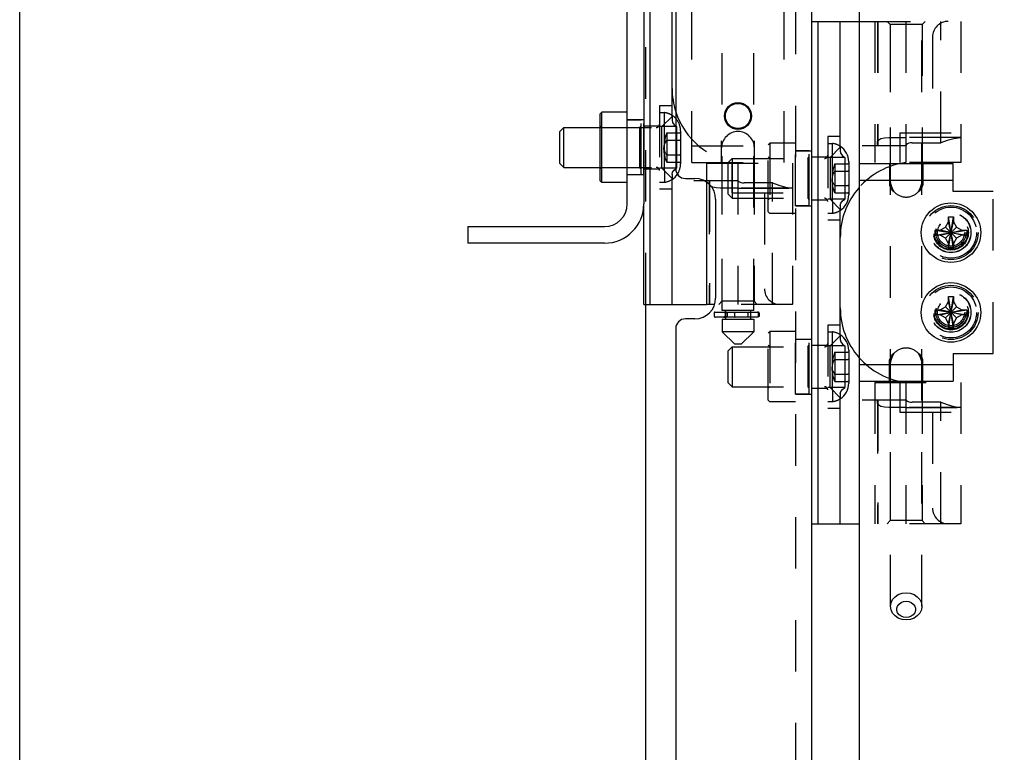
# Model space of a CAD drawing. Header units: inches. Extents: x 0 to 58.6, y -0.2 to 37.9.
# Tile 15 of 66: x 0 to 6.2, y 18.9 to 23.5. Entities that reach past the tile are written whole.
import ezdxf

# ---------------------------------------------------------------- set-up
doc = ezdxf.new("R2010")
doc.units = ezdxf.units.IN
doc.header["$LTSCALE"] = 3.224138
doc.header["$MEASUREMENT"] = 0
doc.linetypes.add('HIDDEN', pattern=[0.2, 0.1, -0.1])
doc.layers.get('0').update_dxf_attribs({"linetype": 'CONTINUOUS'})
doc.layers.add('DEFAULT_2', color=8, linetype='HIDDEN')
doc.layers.add('DIMENSIONS', color=7, linetype='CONTINUOUS')
doc.styles.get("Standard").update_dxf_attribs({"font": 'txt', "width": 0.8})
doc.dimstyles.new('DIMSTYLE_1', dxfattribs={"dimtxt": 0.293103, "dimasz": 0.344828, "dimexe": 0.18, "dimexo": 0.0625, "dimgap": 0.09, "dimtad": 0, "dimtih": 1, "dimtoh": 1, "dimzin": 4, "dimdsep": 46, "dimtxsty": 'Standard', "dimblk": '_FILLED', "dimblk1": '_FILLED', "dimblk2": '_FILLED', "dimcen": 0.09, "dimadec": 0, "dimazin": 0, "dimtfac": 1, "dimtofl": 0, "dimtmove": 0, "dimatfit": 3, "dimldrblk": '_FILLED', "dimfxl": 0, "dimtolj": 1, "dimtzin": 4, "dimarcsym": 0})

# ---------------------------------------------------------------- blocks, each defined once
blk = doc.blocks.new('_FILLED')
at = {"color": 0, "linetype": 'ByBlock'}
blk.add_solid([(0, 0), (-1, 0.2), (-1, -0.2)], dxfattribs=at)
blk = doc.blocks.new('*D')
at = {"layer": 'DIMENSIONS', "color": 2, "linetype": 'CONTINUOUS'}
for p, q in [((3.9355, 33.1052), (1.7352, 33.1052)), ((2.0456, 33.1052), (2.0456, 30.8022)), ((5.5048, 31.6165), (7.8884, 31.6165)), ((7.5781, 31.6165), (7.5781, 30.1263)), ((2.0456, 27.6052), (2.0456, 29.7763)), ((7.5781, 27.6052), (7.5781, 29.1004)), ((3.998, 27.6052), (1.7352, 27.6052)), ((4.9632, 27.6052), (7.8884, 27.6052)), ((5.2634, 25.8815), (5.2634, 26.6136)), ((35.3884, 26.024), (35.3884, 26.6136)), ((5.2634, 26.3032), (19.5931, 26.3032)), ((35.3884, 26.3032), (21.0587, 26.3032)), ((37.1399, 25.8866), (39.5081, 25.8866)), ((39.1977, 25.8866), (39.1977, 14.807)), ((36.9567, 25.0116), (38.2812, 25.0116)), ((37.9709, 25.0116), (37.9709, 16.3425)), ((37.9709, 4.7616), (37.9709, 14.877)), ((39.1977, 3.8866), (39.1977, 14.2208)), ((36.9567, 4.7616), (38.2812, 4.7616)), ((37.1936, 3.8866), (39.5081, 3.8866))]:
    blk.add_line(p, q, dxfattribs=at)
at = {"layer": 'DIMENSIONS', "color": 2, "linetype": 'CONTINUOUS', "xscale": 0.3448275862, "yscale": 0.3448275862, "zscale": 0.3448275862}
for p, rotation in [((2.0456, 33.1052), 90), ((7.5781, 31.6165), 90), ((2.0456, 27.6052), 270), ((7.5781, 27.6052), 270), ((5.2634, 26.3032), 180), ((39.1977, 25.8866), 90), ((37.9709, 25.0116), 90), ((37.9709, 4.7616), 270), ((39.1977, 3.8866), 270)]:
    blk.add_blockref('_FILLED', p, dxfattribs=dict(at, rotation=rotation))
blk.add_blockref('_FILLED', (35.3884, 26.3032), dxfattribs=at)
at = {"layer": 'DIMENSIONS', "color": 2, "linetype": 'CONTINUOUS', "width": 0.8}
for s, p in [('5.50', (1.5766, 30.3625)), ('REF.', (1.5766, 29.9229)), ('4.01', (7.1091, 29.6866)), ('REF.', (7.1091, 29.247)), ('30.13', (19.7397, 26.1567)), ('20.25', (37.3847, 15.9029)), ('REF.', (37.5019, 15.4632)), ('TYP.', (37.5019, 15.0236)), ('22.00', (38.6115, 14.3673))]:
    blk.add_text(s, height=0.2931, dxfattribs=at).set_placement(p)

msp = doc.modelspace()

# ---------------------------------------------------------------- linework, layer by layer
at = {"color": 7, "linetype": 'CONTINUOUS'}
for p, q in [((0, 0), (0, 37.931)), ((3.8098, 22.3174), (3.8098, 25.9459)), ((3.9532, 21.6868), (3.9532, 24.8364)), ((4.091, 22.8657), (4.091, 23.6575)), ((4.9683, 23.4614), (5.2634, 23.4614)), ((5.0077, 20.3118), (5.0077, 23.4614)), ((5.1455, 22.6718), (5.1455, 23.4614)), ((3.6398, 22.881), (3.6498, 22.891)), ((3.6398, 22.461), (3.6398, 22.881)), ((3.6498, 22.451), (3.6498, 22.891)), ((3.8098, 22.891), (3.6498, 22.891)), ((4.027, 22.8017), (4.091, 22.8657)), ((3.3872, 22.771), (3.4122, 22.796)), ((3.4122, 22.546), (3.4122, 22.796)), ((3.4122, 22.796), (3.6398, 22.796)), ((4.027, 22.5403), (4.027, 22.8017)), ((4.0432, 22.5242), (4.0432, 22.8179)), ((3.3872, 22.571), (3.3872, 22.771)), ((5.0816, 22.6078), (5.1455, 22.6718)), ((5.0816, 22.6078), (5.0816, 22.3464)), ((5.0978, 22.3303), (5.0978, 22.624)), ((3.3872, 22.571), (3.4122, 22.546)), ((3.4122, 22.546), (3.6398, 22.546)), ((4.027, 22.5403), (4.091, 22.4764)), ((5.1988, 22.5803), (5.1988, 22.374)), ((4.091, 21.6868), (4.091, 22.4764)), ((3.6398, 22.461), (3.6498, 22.451)), ((3.8098, 22.451), (3.6498, 22.451)), ((4.2277, 22.4643), (4.2882, 22.4643)), ((4.3075, 22.4534), (4.3075, 21.6868)), ((3.9138, 21.6868), (3.9138, 22.3174)), ((5.0816, 22.3464), (5.1455, 22.2825)), ((5.1455, 21.4907), (5.1455, 22.2825)), ((5.8244, 22.0373), (5.8554, 22.2359)), ((5.8244, 22.2349), (5.8244, 22.2359)), ((5.8554, 22.0373), (5.8244, 22.2359)), ((5.8244, 22.2051), (5.8244, 22.2349)), ((5.8554, 22.2359), (5.8554, 22.2349)), ((5.8554, 22.2349), (5.8554, 22.2051)), ((2.8098, 22.1749), (2.8098, 22.0709)), ((2.8098, 22.1749), (3.6673, 22.1749)), ((5.7714, 22.1521), (5.805, 22.1715)), ((5.805, 22.1715), (5.8244, 22.2051)), ((5.805, 22.1017), (5.8748, 22.1715)), ((5.8748, 22.1017), (5.805, 22.1715)), ((5.8244, 22.0681), (5.8554, 22.2051)), ((5.8554, 22.0681), (5.8244, 22.2051)), ((5.8554, 22.2051), (5.8748, 22.1715)), ((5.8748, 22.1715), (5.9084, 22.1521)), ((5.7406, 22.1521), (5.9392, 22.1211)), ((5.7406, 22.1521), (5.7416, 22.1521)), ((5.7406, 22.1211), (5.9392, 22.1521)), ((5.7416, 22.1211), (5.7406, 22.1211)), ((5.7416, 22.1521), (5.7714, 22.1521)), ((5.7714, 22.1211), (5.7416, 22.1211)), ((5.9084, 22.1211), (5.7714, 22.1521)), ((5.7714, 22.1211), (5.9084, 22.1521)), ((5.805, 22.1017), (5.7714, 22.1211)), ((5.9084, 22.1211), (5.8748, 22.1017)), ((5.9084, 22.1521), (5.9382, 22.1521)), ((5.9382, 22.1211), (5.9084, 22.1211)), ((5.9382, 22.1521), (5.9392, 22.1521)), ((5.9392, 22.1211), (5.9382, 22.1211)), ((5.8244, 22.0681), (5.805, 22.1017)), ((5.8244, 22.0383), (5.8244, 22.0681)), ((5.8748, 22.1017), (5.8554, 22.0681)), ((5.8554, 22.0681), (5.8554, 22.0383)), ((5.8244, 22.0373), (5.8244, 22.0383)), ((5.8554, 22.0383), (5.8554, 22.0373)), ((5.8244, 21.5373), (5.8554, 21.7359)), ((5.8244, 21.7349), (5.8244, 21.7359)), ((5.8554, 21.5373), (5.8244, 21.7359)), ((5.8244, 21.7051), (5.8244, 21.7349)), ((5.8554, 21.7359), (5.8554, 21.7349)), ((5.8554, 21.7349), (5.8554, 21.7051)), ((3.9138, 21.6868), (4.3075, 21.6868)), ((3.9268, 8.0864), (3.9268, 21.6868)), ((4.3582, 21.6868), (4.3075, 21.6868)), ((5.805, 21.6715), (5.8244, 21.7051)), ((5.8244, 21.5681), (5.8554, 21.7051)), ((5.8554, 21.5681), (5.8244, 21.7051)), ((5.8554, 21.7051), (5.8748, 21.6715)), ((5.7406, 21.6521), (5.9392, 21.6211)), ((5.7406, 21.6521), (5.7416, 21.6521)), ((5.7406, 21.6211), (5.9392, 21.6521)), ((5.7416, 21.6211), (5.7406, 21.6211)), ((5.7416, 21.6521), (5.7714, 21.6521)), ((5.7714, 21.6211), (5.7416, 21.6211)), ((5.7714, 21.6521), (5.805, 21.6715)), ((5.9084, 21.6211), (5.7714, 21.6521)), ((5.7714, 21.6211), (5.9084, 21.6521)), ((5.805, 21.6017), (5.7714, 21.6211)), ((5.805, 21.6017), (5.8748, 21.6715)), ((5.8748, 21.6017), (5.805, 21.6715)), ((5.8748, 21.6715), (5.9084, 21.6521)), ((5.9084, 21.6211), (5.8748, 21.6017)), ((5.9084, 21.6521), (5.9382, 21.6521)), ((5.9382, 21.6211), (5.9084, 21.6211)), ((5.9382, 21.6521), (5.9392, 21.6521)), ((5.9392, 21.6211), (5.9382, 21.6211)), ((5.8244, 21.5681), (5.805, 21.6017)), ((5.8244, 21.5383), (5.8244, 21.5681)), ((5.8748, 21.6017), (5.8554, 21.5681)), ((5.8554, 21.5681), (5.8554, 21.5383)), ((5.0816, 21.4267), (5.1455, 21.4907)), ((5.8244, 21.5373), (5.8244, 21.5383)), ((5.8554, 21.5383), (5.8554, 21.5373)), ((5.0816, 21.1653), (5.0816, 21.4267)), ((5.0978, 21.1492), (5.0978, 21.4429)), ((5.1988, 21.3992), (5.1988, 21.1929)), ((5.0816, 21.1653), (5.1455, 21.1014)), ((5.1455, 20.3118), (5.1455, 21.1014)), ((4.9683, 20.3118), (5.2634, 20.3118))]:
    msp.add_line(p, q, dxfattribs=at)
at = {"color": 3, "linetype": 'CONTINUOUS'}
for p, q in [((3.9138, 25.9459), (3.9138, 22.3174)), ((4.9683, 4.2616), (4.9683, 25.5116)), ((5.2634, 24.8534), (5.2634, 4.9198)), ((4.1143, 23.9871), (4.1143, 22.5361)), ((4.1743, 22.4761), (4.2343, 22.4761)), ((4.3643, 22.3461), (4.3643, 21.7261)), ((3.6673, 22.0709), (2.8098, 22.0709)), ((4.2343, 21.5961), (4.1743, 21.5961)), ((4.1143, 21.5361), (4.1143, 8.2371))]:
    msp.add_line(p, q, dxfattribs=at)
at = {"color": 8, "linetype": 'HIDDEN'}
for p, q in [((3.8098, 22.499), (3.8098, 22.843)), ((3.9138, 22.843), (3.8098, 22.843)), ((4.8643, 22.3051), (4.8643, 22.6491)), ((4.8643, 22.6491), (4.9683, 22.6491)), ((5.4549, 22.5681), (5.4549, 22.4641)), ((5.6629, 22.4641), (5.6629, 22.5681)), ((3.9138, 22.499), (3.8098, 22.499)), ((5.6629, 22.4641), (5.4549, 22.4641)), ((4.8643, 22.3051), (4.9683, 22.3051)), ((4.8643, 21.124), (4.8643, 21.468)), ((4.8643, 21.468), (4.9683, 21.468)), ((5.4549, 21.3091), (5.4549, 21.2051)), ((5.4549, 21.3091), (5.6629, 21.3091)), ((5.6629, 21.2051), (5.6629, 21.3091)), ((4.8643, 21.124), (4.9683, 21.124))]:
    msp.add_line(p, q, dxfattribs=at)
at = {"linetype": 'HIDDEN'}
for p, q in [((3.9138, 22.499), (3.9138, 22.843)), ((4.9683, 22.3051), (4.9683, 22.6491)), ((5.6629, 22.5681), (5.4549, 22.5681)), ((4.9683, 21.124), (4.9683, 21.468)), ((5.4549, 21.2051), (5.6629, 21.2051))]:
    msp.add_line(p, q, dxfattribs=at)
at = {"color": 7, "linetype": 'CONTINUOUS'}
for points in [[(5.8244, 22.2359), (5.8347, 22.2361), (5.8451, 22.2361), (5.8554, 22.2359)], [(5.7404, 22.1366), (5.7404, 22.1418), (5.7405, 22.1469), (5.7406, 22.1521)], [(5.7406, 22.1211), (5.7405, 22.1263), (5.7404, 22.1314), (5.7404, 22.1366)], [(5.9392, 22.1521), (5.9393, 22.1469), (5.9394, 22.1418), (5.9394, 22.1366)], [(5.9394, 22.1366), (5.9394, 22.1314), (5.9393, 22.1263), (5.9392, 22.1211)], [(5.8554, 22.0373), (5.8451, 22.0371), (5.8347, 22.0371), (5.8244, 22.0373)], [(5.8244, 21.7359), (5.8347, 21.7361), (5.8451, 21.7361), (5.8554, 21.7359)], [(5.7404, 21.6366), (5.7404, 21.6418), (5.7405, 21.6469), (5.7406, 21.6521)], [(5.7406, 21.6211), (5.7405, 21.6263), (5.7404, 21.6314), (5.7404, 21.6366)], [(5.9392, 21.6521), (5.9393, 21.6469), (5.9394, 21.6418), (5.9394, 21.6366)], [(5.9394, 21.6366), (5.9394, 21.6314), (5.9393, 21.6263), (5.9392, 21.6211)], [(5.8554, 21.5373), (5.8451, 21.5371), (5.8347, 21.5371), (5.8244, 21.5373)]]:
    msp.add_lwpolyline(points, dxfattribs=at)
at = {"color": 3, "linetype": 'CONTINUOUS'}
msp.add_circle((4.5043, 22.8681), 0.085, dxfattribs=at)
at = {"color": 7, "linetype": 'CONTINUOUS'}
for centre, radius in [((4.5043, 22.8681), 0.079), ((5.8399, 22.1366), 0.1865), ((5.8399, 21.6366), 0.1865)]:
    msp.add_circle(centre, radius, dxfattribs=at)
at = {"linetype": 'HIDDEN'}
for centre in [(5.8399, 22.1366), (5.8399, 21.6366)]:
    msp.add_circle(centre, 0.125, dxfattribs=at)
at = {"color": 7, "linetype": 'CONTINUOUS'}
for centre, radius, start, end in [((4.5634, 23.0411), 0.4724, 180, 198.00752), ((4.0279, 22.7742), 0.1164, 41.97319, 57.14795), ((5.0824, 22.5803), 0.1164, 0, 57.14795), ((4.0279, 22.5679), 0.1164, 302.85205, 326.11824), ((5.618, 22.107), 0.4724, 138.80722, 180), ((5.0824, 22.374), 0.1164, 302.85205, 360), ((3.6673, 22.3174), 0.1425, 270, 360), ((5.618, 21.6661), 0.4724, 180, 221.19278), ((5.0824, 21.3992), 0.1164, 0, 57.14795), ((5.0824, 21.1929), 0.1164, 302.85205, 360)]:
    msp.add_arc(centre, radius, start, end, dxfattribs=at)
at = {"color": 3, "linetype": 'CONTINUOUS'}
for centre, radius, start, end in [((4.1743, 22.5361), 0.06, 180, 270), ((4.2343, 22.3461), 0.13, 0, 90), ((3.6673, 22.3174), 0.2465, 270, 360), ((4.2343, 21.7261), 0.13, 270, 360), ((4.1743, 21.5361), 0.06, 90, 180)]:
    msp.add_arc(centre, radius, start, end, dxfattribs=at)
at = {"linetype": 'HIDDEN'}
for centre, start, end in [((5.5589, 22.4639), 222.17105, 317.82895), ((5.5589, 21.3093), 42.17105, 137.82895)]:
    msp.add_arc(centre, 0.104, start, end, dxfattribs=at)
at = {"layer": 'DEFAULT_2', "color": 8, "linetype": 'HIDDEN'}
for p, q in [((4.8643, 25.5116), (4.8643, 4.2616)), ((4.4059, 21.6494), (4.4059, 25.354)), ((4.6028, 21.6494), (4.6028, 25.354)), ((3.9268, 21.6868), (3.9268, 25.2616)), ((4.2153, 22.5766), (4.2153, 23.9466)), ((4.7933, 22.5766), (4.7933, 23.9466)), ((5.4605, 19.7942), (5.4605, 23.4988)), ((5.6573, 19.7942), (5.6573, 23.4988)), ((5.2634, 23.4614), (5.9014, 23.4614)), ((5.362, 23.4614), (5.362, 22.5756)), ((5.3788, 23.4614), (5.3788, 22.699)), ((5.3806, 23.4614), (5.3806, 22.6838)), ((5.4585, 23.4417), (5.4388, 23.4614)), ((5.4585, 23.4417), (5.4585, 22.5756)), ((5.6593, 23.4417), (5.4585, 23.4417)), ((5.5572, 23.4614), (5.5572, 22.5756)), ((5.6593, 23.4417), (5.679, 23.4614)), ((5.6593, 23.4417), (5.6593, 22.5756)), ((5.7754, 22.6995), (5.7754, 23.4614)), ((5.9014, 23.4614), (5.9014, 22.5756)), ((5.7243, 23.363), (5.7243, 22.7626)), ((4.0122, 22.9324), (4.0122, 22.4096)), ((4.091, 22.9324), (4.0122, 22.9324)), ((4.0122, 22.8895), (4.0432, 22.8895)), ((4.0432, 22.8179), (4.0432, 22.8895)), ((4.091, 22.8657), (4.091, 22.8415)), ((3.6498, 22.796), (3.6398, 22.806)), ((3.6398, 22.796), (3.9922, 22.796)), ((3.8968, 22.8425), (3.8098, 22.8425)), ((3.8868, 22.796), (3.8968, 22.806)), ((3.8868, 22.796), (3.8868, 22.546)), ((3.8968, 22.4995), (3.8968, 22.8425)), ((3.9138, 22.8059), (4.0122, 22.8059)), ((4.1191, 22.8017), (4.0122, 22.8017)), ((4.1041, 22.8131), (4.1191, 22.8017)), ((4.1191, 22.8017), (4.1191, 22.5403)), ((4.0572, 22.7627), (4.0572, 22.5794)), ((4.0572, 22.7627), (4.1395, 22.7627)), ((4.1442, 22.7742), (4.1442, 22.5679)), ((5.0668, 22.7385), (5.0668, 22.2157)), ((5.1455, 22.7385), (5.0668, 22.7385)), ((5.9014, 22.7334), (5.4799, 22.7334)), ((5.5197, 22.7626), (5.5197, 22.5756)), ((5.5197, 22.7626), (5.9014, 22.7626)), ((5.9014, 22.733), (5.556, 22.733)), ((4.0572, 22.7168), (4.1395, 22.7168)), ((4.2153, 22.6806), (4.7933, 22.6806)), ((4.4013, 22.5766), (4.4013, 22.7116)), ((4.6073, 22.5766), (4.6073, 22.7116)), ((4.6943, 22.6871), (4.7043, 22.6971)), ((4.6943, 22.2671), (4.6943, 22.6871)), ((4.7043, 22.6971), (4.7043, 22.2571)), ((4.8643, 22.6971), (4.7043, 22.6971)), ((5.0668, 22.6956), (5.0978, 22.6956)), ((5.0978, 22.624), (5.0978, 22.6956)), ((5.1455, 22.6718), (5.1455, 22.6476)), ((5.2822, 22.6838), (5.558, 22.6838)), ((5.38, 22.6898), (5.3788, 22.6995)), ((5.5965, 22.6995), (5.7754, 22.6995)), ((4.0572, 22.6252), (4.1395, 22.6252)), ((4.4418, 22.5771), (4.4668, 22.6021)), ((4.4668, 22.6021), (4.4668, 22.3521)), ((4.4668, 22.6021), (5.0468, 22.6021)), ((4.7043, 22.6021), (4.6943, 22.6121)), ((4.9513, 22.6486), (4.8643, 22.6486)), ((4.9413, 22.6021), (4.9513, 22.6121)), ((4.9413, 22.6021), (4.9413, 22.3521)), ((4.9513, 22.3056), (4.9513, 22.6486)), ((4.9683, 22.612), (5.0668, 22.612)), ((5.1736, 22.6078), (5.0668, 22.6078)), ((5.1736, 22.6078), (5.1736, 22.3464)), ((3.6498, 22.546), (3.6398, 22.536)), ((3.6398, 22.546), (3.9922, 22.546)), ((3.8868, 22.546), (3.8968, 22.536)), ((4.1191, 22.5403), (4.0122, 22.5403)), ((4.0572, 22.5794), (4.1395, 22.5794)), ((4.1042, 22.529), (4.1191, 22.5403)), ((4.2153, 22.5766), (4.7933, 22.5766)), ((4.3075, 22.5726), (4.3075, 22.4534)), ((4.3075, 22.5726), (4.8469, 22.5726)), ((4.404, 22.5726), (4.404, 21.7065)), ((4.4418, 22.3771), (4.4418, 22.5771)), ((4.4652, 22.5726), (4.4652, 22.3856)), ((4.5026, 22.5726), (4.5026, 21.6868)), ((4.6047, 22.5726), (4.6047, 21.7065)), ((4.8469, 22.5726), (4.8469, 21.6868)), ((5.1118, 22.5688), (5.1118, 22.3855)), ((5.1118, 22.5688), (5.194, 22.5688)), ((5.9014, 22.5756), (5.3621, 22.5756)), ((3.8968, 22.4995), (3.8098, 22.4995)), ((3.9138, 22.5362), (4.0122, 22.5362)), ((4.0432, 22.5242), (4.0432, 22.4525)), ((4.091, 22.5006), (4.091, 22.4764)), ((5.1118, 22.523), (5.194, 22.523)), ((5.4549, 22.4955), (5.4549, 22.4349)), ((5.6629, 22.4955), (5.6629, 22.4349)), ((4.0122, 22.4525), (4.0432, 22.4525)), ((4.2882, 22.4643), (4.5034, 22.4643)), ((4.3243, 22.4487), (4.3255, 22.4583)), ((4.3243, 22.4492), (4.3243, 21.6868)), ((4.3261, 22.4643), (4.3261, 21.6868)), ((4.3463, 22.4218), (4.332, 22.4299)), ((4.8469, 22.4147), (4.4254, 22.4147)), ((4.5015, 22.4151), (4.8469, 22.4151)), ((4.7209, 22.4486), (4.542, 22.4486)), ((4.7209, 21.6868), (4.7209, 22.4486)), ((5.1118, 22.4313), (5.194, 22.4313)), ((5.4549, 22.4641), (5.2634, 22.4641)), ((5.8544, 22.4641), (5.6629, 22.4641)), ((4.091, 22.4096), (4.0122, 22.4096)), ((4.4418, 22.3771), (4.4668, 22.3521)), ((4.4652, 22.3856), (4.8469, 22.3856)), ((4.4668, 22.3521), (5.0468, 22.3521)), ((4.6697, 22.3856), (4.6697, 21.7852)), ((4.7043, 22.3521), (4.6943, 22.3421)), ((4.9413, 22.3521), (4.9513, 22.3421)), ((5.1118, 22.3855), (5.194, 22.3855)), ((4.9513, 22.3056), (4.8643, 22.3056)), ((4.9683, 22.3423), (5.0668, 22.3423)), ((5.1736, 22.3464), (5.0668, 22.3464)), ((5.0978, 22.3303), (5.0978, 22.2586)), ((5.1455, 22.3067), (5.1455, 22.2825)), ((4.6943, 22.2671), (4.7043, 22.2571)), ((4.8643, 22.2571), (4.7043, 22.2571)), ((5.0668, 22.2586), (5.0978, 22.2586)), ((5.1455, 22.2157), (5.0668, 22.2157)), ((4.3075, 21.6868), (4.3075, 21.6868)), ((4.8469, 21.6868), (4.3582, 21.6868)), ((4.404, 21.7065), (4.3843, 21.6868)), ((4.6047, 21.7065), (4.404, 21.7065)), ((4.6047, 21.7065), (4.6244, 21.6868)), ((4.3543, 21.6324), (4.3543, 21.6161)), ((4.3594, 21.6374), (4.6301, 21.6374)), ((4.6028, 21.6494), (4.4059, 21.6494)), ((4.4243, 21.6324), (4.4243, 21.6161)), ((4.4256, 21.6494), (4.4256, 21.5943)), ((4.4258, 21.6161), (4.4258, 21.6324)), ((4.4358, 21.6324), (4.4358, 21.6161)), ((4.4826, 21.6324), (4.4826, 21.6161)), ((4.5651, 21.6324), (4.5651, 21.6161)), ((4.5831, 21.6494), (4.5831, 21.5943)), ((4.6323, 21.6161), (4.6323, 21.6324)), ((4.6377, 21.6324), (4.6377, 21.6161)), ((4.6223, 21.6061), (4.3644, 21.6061)), ((4.4059, 21.5943), (4.4059, 21.5155)), ((4.4059, 21.5943), (4.6028, 21.5943)), ((4.6028, 21.5943), (4.6028, 21.5155)), ((5.0668, 21.5574), (5.0668, 21.0346)), ((5.1455, 21.5574), (5.0668, 21.5574)), ((4.4847, 21.4368), (4.4059, 21.5155)), ((4.6028, 21.5155), (4.4059, 21.5155)), ((4.524, 21.4368), (4.6028, 21.5155)), ((4.6943, 21.506), (4.7043, 21.516)), ((4.6943, 21.086), (4.6943, 21.506)), ((4.7043, 21.516), (4.7043, 21.076)), ((4.8643, 21.516), (4.7043, 21.516)), ((5.0668, 21.5145), (5.0978, 21.5145)), ((5.0978, 21.4429), (5.0978, 21.5145)), ((5.1455, 21.4907), (5.1455, 21.4665)), ((4.524, 21.4368), (4.4847, 21.4368)), ((4.7043, 21.421), (4.6943, 21.431)), ((4.9513, 21.4675), (4.8643, 21.4675)), ((4.9413, 21.421), (4.9513, 21.431)), ((4.9513, 21.1245), (4.9513, 21.4675)), ((4.9683, 21.4309), (5.0668, 21.4309)), ((5.1736, 21.4267), (5.0668, 21.4267)), ((5.1736, 21.4267), (5.1736, 21.1653)), ((4.4418, 21.396), (4.4668, 21.421)), ((4.4418, 21.196), (4.4418, 21.396)), ((4.4668, 21.421), (4.4668, 21.171)), ((4.4668, 21.421), (5.0468, 21.421)), ((4.9413, 21.421), (4.9413, 21.171)), ((5.1118, 21.3877), (5.1118, 21.2044)), ((5.1118, 21.3877), (5.194, 21.3877)), ((5.1118, 21.3418), (5.194, 21.3418)), ((5.2634, 21.3091), (5.4549, 21.3091)), ((5.4549, 21.2777), (5.4549, 21.3383)), ((5.6629, 21.2777), (5.6629, 21.3383)), ((5.6629, 21.3091), (5.8544, 21.3091)), ((5.1118, 21.2502), (5.194, 21.2502)), ((4.4418, 21.196), (4.4668, 21.171)), ((5.1118, 21.2044), (5.194, 21.2044)), ((5.362, 21.1976), (5.362, 20.3118)), ((5.3621, 21.1976), (5.9014, 21.1976)), ((5.4585, 21.1976), (5.4585, 20.3315)), ((5.5197, 21.1976), (5.5197, 21.0106)), ((5.5572, 21.1976), (5.5572, 20.3118)), ((5.6593, 21.1976), (5.6593, 20.3315)), ((5.9014, 21.1976), (5.9014, 20.3118)), ((4.4668, 21.171), (5.0468, 21.171)), ((4.7043, 21.171), (4.6943, 21.161)), ((4.9513, 21.1245), (4.8643, 21.1245)), ((4.9413, 21.171), (4.9513, 21.161)), ((4.9683, 21.1612), (5.0668, 21.1612)), ((5.1736, 21.1653), (5.0668, 21.1653)), ((5.0978, 21.1492), (5.0978, 21.0775)), ((5.1455, 21.1256), (5.1455, 21.1014)), ((4.6943, 21.086), (4.7043, 21.076)), ((4.8643, 21.076), (4.7043, 21.076)), ((5.0668, 21.0775), (5.0978, 21.0775)), ((5.2822, 21.0893), (5.558, 21.0893)), ((5.3788, 21.0737), (5.38, 21.0833)), ((5.3788, 21.0742), (5.3788, 20.3118)), ((5.3806, 21.0893), (5.3806, 20.3118)), ((5.7754, 21.0736), (5.5965, 21.0736)), ((5.7754, 20.3118), (5.7754, 21.0736)), ((5.1455, 21.0346), (5.0668, 21.0346)), ((5.9014, 21.0397), (5.4799, 21.0397)), ((5.5197, 21.0106), (5.9014, 21.0106)), ((5.556, 21.0401), (5.9014, 21.0401)), ((5.7243, 21.0106), (5.7243, 20.4102)), ((5.4585, 20.3315), (5.4388, 20.3118)), ((5.6593, 20.3315), (5.4585, 20.3315)), ((5.6593, 20.3315), (5.679, 20.3118)), ((5.9014, 20.3118), (5.2634, 20.3118))]:
    msp.add_line(p, q, dxfattribs=at)
at = {"layer": 'DEFAULT_2', "linetype": 'HIDDEN'}
for p, q in [((5.4549, 22.5681), (5.2634, 22.5681)), ((5.4549, 22.5681), (5.4549, 22.4955)), ((5.6629, 22.5681), (5.6629, 22.4955)), ((5.8544, 22.5681), (5.6629, 22.5681)), ((5.8544, 22.3941), (5.8544, 22.5681)), ((6.1044, 22.3941), (5.8544, 22.3941)), ((6.1044, 21.3791), (6.1044, 22.3941)), ((5.8544, 21.3791), (5.8544, 21.2051)), ((5.8544, 21.3791), (6.1044, 21.3791)), ((5.4549, 21.2051), (5.4549, 21.2777)), ((5.6629, 21.2051), (5.6629, 21.2777)), ((5.2634, 21.2051), (5.4549, 21.2051)), ((5.6629, 21.2051), (5.8544, 21.2051))]:
    msp.add_line(p, q, dxfattribs=at)
at = {"layer": 'DEFAULT_2', "color": 8, "linetype": 'HIDDEN'}
for points in [[(4.091, 22.8415), (4.0943, 22.8268), (4.1041, 22.8131)], [(4.0572, 22.7627), (4.0536, 22.7525), (4.0503, 22.7423), (4.0476, 22.7321), (4.0452, 22.7219), (4.0433, 22.7118), (4.0418, 22.7016), (4.0407, 22.6914), (4.04, 22.6812), (4.0398, 22.671)], [(4.1442, 22.7682), (4.1442, 22.7675), (4.1441, 22.7668), (4.1439, 22.7662), (4.1437, 22.7656), (4.1434, 22.7651), (4.1431, 22.7646), (4.1427, 22.7641), (4.1423, 22.7637), (4.1419, 22.7634), (4.1414, 22.7631), (4.1409, 22.7629), (4.1404, 22.7628), (4.14, 22.7627), (4.1395, 22.7627)], [(5.3788, 22.6995), (5.3796, 22.7062), (5.3866, 22.7184), (5.401, 22.7264), (5.4222, 22.731), (5.4494, 22.733), (5.4798, 22.7334)], [(5.4798, 22.7334), (5.5174, 22.7332), (5.556, 22.733)], [(5.9014, 22.732), (5.8578, 22.7257), (5.8155, 22.7148), (5.7754, 22.6995)], [(4.0572, 22.7168), (4.0536, 22.7118), (4.0503, 22.7067), (4.0476, 22.7016), (4.0452, 22.6965), (4.0433, 22.6914), (4.0418, 22.6863), (4.0407, 22.6812), (4.04, 22.6761), (4.0398, 22.671)], [(4.0572, 22.5794), (4.0536, 22.5896), (4.0503, 22.5998), (4.0476, 22.6099), (4.0452, 22.6201), (4.0433, 22.6303), (4.0418, 22.6405), (4.0407, 22.6507), (4.04, 22.6609), (4.0398, 22.671)], [(4.0572, 22.6252), (4.0536, 22.6303), (4.0503, 22.6354), (4.0476, 22.6405), (4.0452, 22.6456), (4.0433, 22.6507), (4.0418, 22.6558), (4.0407, 22.6609), (4.04, 22.6659), (4.0398, 22.671)], [(4.1442, 22.7196), (4.1442, 22.7193), (4.1441, 22.7189), (4.1439, 22.7186), (4.1437, 22.7183), (4.1434, 22.718), (4.1431, 22.7178), (4.1427, 22.7176), (4.1423, 22.7174), (4.1419, 22.7172), (4.1414, 22.7171), (4.1409, 22.717), (4.1404, 22.7169), (4.14, 22.7169), (4.1395, 22.7168)], [(5.3806, 22.6838), (5.3806, 22.6859), (5.3804, 22.6879), (5.38, 22.6898)], [(5.5965, 22.6995), (5.5862, 22.6989), (5.5765, 22.6971), (5.5681, 22.6939), (5.5617, 22.6895), (5.558, 22.6838)], [(4.1442, 22.6225), (4.1442, 22.6228), (4.1441, 22.6231), (4.1439, 22.6234), (4.1437, 22.6237), (4.1434, 22.624), (4.1431, 22.6243), (4.1427, 22.6245), (4.1423, 22.6247), (4.1419, 22.6248), (4.1414, 22.625), (4.1409, 22.6251), (4.1404, 22.6252), (4.14, 22.6252), (4.1395, 22.6252)], [(5.1455, 22.6476), (5.1489, 22.6329), (5.1587, 22.6192), (5.1736, 22.6078)], [(4.1442, 22.5739), (4.1442, 22.5746), (4.1441, 22.5752), (4.1439, 22.5759), (4.1437, 22.5764), (4.1434, 22.577), (4.1431, 22.5775), (4.1427, 22.5779), (4.1423, 22.5783), (4.1419, 22.5787), (4.1414, 22.5789), (4.1409, 22.5791), (4.1404, 22.5793), (4.14, 22.5794), (4.1395, 22.5794)], [(5.1118, 22.5688), (5.1081, 22.5586), (5.1049, 22.5484), (5.1021, 22.5382), (5.0997, 22.528), (5.0978, 22.5179), (5.0963, 22.5077), (5.0952, 22.4975), (5.0946, 22.4873), (5.0944, 22.4771)], [(5.1988, 22.5743), (5.1987, 22.5736), (5.1986, 22.5729), (5.1985, 22.5723), (5.1982, 22.5717), (5.198, 22.5712), (5.1976, 22.5707), (5.1972, 22.5702), (5.1968, 22.5698), (5.1964, 22.5695), (5.1959, 22.5692), (5.1955, 22.569), (5.195, 22.5689), (5.1945, 22.5688), (5.194, 22.5688)], [(4.091, 22.5006), (4.0944, 22.5153), (4.1042, 22.529)], [(5.1118, 22.523), (5.1081, 22.5179), (5.1049, 22.5128), (5.1021, 22.5077), (5.0997, 22.5026), (5.0978, 22.4975), (5.0963, 22.4924), (5.0952, 22.4873), (5.0946, 22.4822), (5.0944, 22.4771)], [(5.1118, 22.3855), (5.1081, 22.3957), (5.1049, 22.4059), (5.1021, 22.4161), (5.0997, 22.4262), (5.0978, 22.4364), (5.0963, 22.4466), (5.0952, 22.4568), (5.0946, 22.467), (5.0944, 22.4771)], [(5.1118, 22.4313), (5.1081, 22.4364), (5.1049, 22.4415), (5.1021, 22.4466), (5.0997, 22.4517), (5.0978, 22.4568), (5.0963, 22.4619), (5.0952, 22.467), (5.0946, 22.472), (5.0944, 22.4771)], [(5.1988, 22.5257), (5.1987, 22.5254), (5.1986, 22.525), (5.1985, 22.5247), (5.1982, 22.5244), (5.198, 22.5242), (5.1976, 22.5239), (5.1972, 22.5237), (5.1968, 22.5235), (5.1964, 22.5233), (5.1959, 22.5232), (5.1955, 22.5231), (5.195, 22.523), (5.1945, 22.523), (5.194, 22.523)], [(4.332, 22.4299), (4.325, 22.442), (4.3243, 22.4487)], [(4.3255, 22.4583), (4.3258, 22.4603), (4.326, 22.4623), (4.3261, 22.4643)], [(4.4253, 22.4147), (4.3949, 22.4152), (4.3676, 22.4172), (4.3463, 22.4218)], [(4.5015, 22.4151), (4.4629, 22.415), (4.4253, 22.4147)], [(4.5034, 22.4643), (4.5072, 22.4587), (4.5136, 22.4542), (4.522, 22.4511), (4.5317, 22.4492), (4.542, 22.4486)], [(4.7209, 22.4486), (4.761, 22.4334), (4.8032, 22.4225), (4.8469, 22.4162)], [(5.1988, 22.4286), (5.1987, 22.4289), (5.1986, 22.4292), (5.1985, 22.4295), (5.1982, 22.4298), (5.198, 22.4301), (5.1976, 22.4304), (5.1972, 22.4306), (5.1968, 22.4308), (5.1964, 22.431), (5.1959, 22.4311), (5.1955, 22.4312), (5.195, 22.4313), (5.1945, 22.4313), (5.194, 22.4313)], [(5.4549, 22.4349), (5.4558, 22.4275), (5.4588, 22.4194), (5.464, 22.4109), (5.4717, 22.4023), (5.4818, 22.3941)], [(5.636, 22.3941), (5.6461, 22.4023), (5.6538, 22.4109), (5.659, 22.4194), (5.662, 22.4275), (5.6629, 22.4349)], [(5.1988, 22.38), (5.1987, 22.3807), (5.1986, 22.3813), (5.1985, 22.382), (5.1982, 22.3826), (5.198, 22.3831), (5.1976, 22.3836), (5.1972, 22.3841), (5.1968, 22.3844), (5.1964, 22.3848), (5.1959, 22.385), (5.1955, 22.3852), (5.195, 22.3854), (5.1945, 22.3855), (5.194, 22.3855)], [(5.1455, 22.3067), (5.1489, 22.3214), (5.1587, 22.3351), (5.1736, 22.3464)], [(4.4358, 21.6161), (4.4354, 21.6136), (4.4343, 21.6114), (4.4327, 21.6096), (4.4307, 21.6081), (4.4285, 21.607), (4.4261, 21.6064), (4.4236, 21.6061)], [(4.4358, 21.6324), (4.4355, 21.6338), (4.4348, 21.6351), (4.4337, 21.6361), (4.4324, 21.6368), (4.431, 21.6372), (4.4296, 21.6374)], [(4.4826, 21.6324), (4.4827, 21.6338), (4.483, 21.6351), (4.4834, 21.6361), (4.484, 21.6368), (4.4845, 21.6372), (4.485, 21.6374)], [(4.4826, 21.6161), (4.4828, 21.6136), (4.4832, 21.6114), (4.4838, 21.6096), (4.4846, 21.6081), (4.4854, 21.607), (4.4863, 21.6064), (4.4872, 21.6061)], [(4.5651, 21.6324), (4.5652, 21.6338), (4.5654, 21.635), (4.5657, 21.6361), (4.5661, 21.6368), (4.5665, 21.6372), (4.5669, 21.6374)], [(4.5651, 21.6161), (4.5653, 21.6137), (4.5656, 21.6115), (4.566, 21.6096), (4.5666, 21.6081), (4.5672, 21.607), (4.5679, 21.6063), (4.5686, 21.6061)], [(4.6377, 21.6161), (4.6373, 21.6138), (4.6363, 21.6119), (4.635, 21.6104), (4.6334, 21.6091), (4.6317, 21.6081), (4.6299, 21.6074), (4.628, 21.6068), (4.6261, 21.6064), (4.6241, 21.6062), (4.6223, 21.6061)], [(4.6323, 21.6161), (4.6319, 21.6135), (4.6309, 21.6111), (4.6293, 21.6091), (4.6273, 21.6075), (4.6249, 21.6065), (4.6223, 21.6061)], [(4.6377, 21.6324), (4.6374, 21.6336), (4.6369, 21.6346), (4.6361, 21.6354), (4.6352, 21.6361), (4.6343, 21.6366), (4.6332, 21.6369), (4.6322, 21.6372), (4.6312, 21.6373), (4.6301, 21.6374)], [(5.1455, 21.4665), (5.1489, 21.4518), (5.1587, 21.4381), (5.1736, 21.4267)], [(5.1118, 21.3877), (5.1081, 21.3775), (5.1049, 21.3673), (5.1021, 21.3571), (5.0997, 21.3469), (5.0978, 21.3368), (5.0963, 21.3266), (5.0952, 21.3164), (5.0946, 21.3062), (5.0944, 21.296)], [(5.1988, 21.3932), (5.1987, 21.3925), (5.1986, 21.3918), (5.1985, 21.3912), (5.1982, 21.3906), (5.198, 21.3901), (5.1976, 21.3896), (5.1972, 21.3891), (5.1968, 21.3887), (5.1964, 21.3884), (5.1959, 21.3881), (5.1955, 21.3879), (5.195, 21.3878), (5.1945, 21.3877), (5.194, 21.3877)], [(5.4818, 21.3791), (5.4717, 21.3709), (5.464, 21.3623), (5.4588, 21.3537), (5.4558, 21.3457), (5.4549, 21.3383)], [(5.6629, 21.3383), (5.662, 21.3457), (5.659, 21.3537), (5.6538, 21.3623), (5.6461, 21.3709), (5.636, 21.3791)], [(5.1118, 21.3418), (5.1081, 21.3368), (5.1049, 21.3317), (5.1021, 21.3266), (5.0997, 21.3215), (5.0978, 21.3164), (5.0963, 21.3113), (5.0952, 21.3062), (5.0946, 21.3011), (5.0944, 21.296)], [(5.1988, 21.3446), (5.1987, 21.3443), (5.1986, 21.3439), (5.1985, 21.3436), (5.1982, 21.3433), (5.198, 21.3431), (5.1976, 21.3428), (5.1972, 21.3426), (5.1968, 21.3424), (5.1964, 21.3422), (5.1959, 21.3421), (5.1955, 21.342), (5.195, 21.3419), (5.1945, 21.3419), (5.194, 21.3418)], [(5.1118, 21.2044), (5.1081, 21.2146), (5.1049, 21.2248), (5.1021, 21.235), (5.0997, 21.2451), (5.0978, 21.2553), (5.0963, 21.2655), (5.0952, 21.2757), (5.0946, 21.2859), (5.0944, 21.296)], [(5.1118, 21.2502), (5.1081, 21.2553), (5.1049, 21.2604), (5.1021, 21.2655), (5.0997, 21.2706), (5.0978, 21.2757), (5.0963, 21.2808), (5.0952, 21.2859), (5.0946, 21.2909), (5.0944, 21.296)], [(5.1988, 21.2475), (5.1987, 21.2478), (5.1986, 21.2481), (5.1985, 21.2484), (5.1982, 21.2487), (5.198, 21.249), (5.1976, 21.2493), (5.1972, 21.2495), (5.1968, 21.2497), (5.1964, 21.2499), (5.1959, 21.25), (5.1955, 21.2501), (5.195, 21.2502), (5.1945, 21.2502), (5.194, 21.2502)], [(5.1988, 21.1989), (5.1987, 21.1996), (5.1986, 21.2002), (5.1985, 21.2009), (5.1982, 21.2014), (5.198, 21.202), (5.1976, 21.2025), (5.1972, 21.2029), (5.1968, 21.2033), (5.1964, 21.2037), (5.1959, 21.2039), (5.1955, 21.2041), (5.195, 21.2043), (5.1945, 21.2044), (5.194, 21.2044)], [(5.1455, 21.1256), (5.1489, 21.1403), (5.1587, 21.154), (5.1736, 21.1653)], [(5.4798, 21.0398), (5.4494, 21.0402), (5.4222, 21.0422), (5.4009, 21.0468), (5.3866, 21.0549), (5.3795, 21.067), (5.3788, 21.0737)], [(5.38, 21.0833), (5.3804, 21.0853), (5.3806, 21.0873), (5.3806, 21.0893)], [(5.558, 21.0893), (5.5618, 21.0837), (5.5682, 21.0792), (5.5766, 21.0761), (5.5863, 21.0742), (5.5965, 21.0736)], [(5.7754, 21.0736), (5.8155, 21.0584), (5.8578, 21.0475), (5.9014, 21.0412)], [(5.556, 21.0401), (5.5174, 21.04), (5.4798, 21.0398)], [(5.4605, 19.7942), (5.4638, 19.8162), (5.4737, 19.8368), (5.4893, 19.8545), (5.5097, 19.868), (5.5334, 19.8765), (5.5589, 19.8794)], [(5.5589, 19.7234), (5.5422, 19.7254), (5.5269, 19.7315), (5.5143, 19.7409), (5.5053, 19.7531), (5.5005, 19.767), (5.5004, 19.7815), (5.5051, 19.7955), (5.5141, 19.8078), (5.5267, 19.8174), (5.5421, 19.8235), (5.5589, 19.8256)], [(5.5589, 19.8794), (5.5844, 19.8765), (5.6081, 19.868), (5.6285, 19.8545), (5.6441, 19.8368), (5.654, 19.8162), (5.6573, 19.7942)], [(5.5589, 19.8256), (5.5756, 19.8236), (5.5909, 19.8175), (5.6035, 19.808), (5.6125, 19.7959), (5.6173, 19.782), (5.6174, 19.7674), (5.6127, 19.7535), (5.6037, 19.7412), (5.5911, 19.7316), (5.5757, 19.7255), (5.5589, 19.7234)], [(5.5589, 19.7089), (5.5334, 19.7118), (5.5097, 19.7204), (5.4893, 19.7339), (5.4737, 19.7516), (5.4638, 19.7721), (5.4605, 19.7942)], [(5.6573, 19.7942), (5.654, 19.7721), (5.6441, 19.7516), (5.6285, 19.7339), (5.6081, 19.7204), (5.5844, 19.7118), (5.5589, 19.7089)]]:
    msp.add_lwpolyline(points, dxfattribs=at)
at = {"layer": 'DEFAULT_2', "linetype": 'HIDDEN'}
for points in [[(5.4549, 22.4955), (5.4565, 22.471), (5.4615, 22.4449), (5.47, 22.4187), (5.4818, 22.3941)], [(5.636, 22.3941), (5.6478, 22.4187), (5.6563, 22.4449), (5.6613, 22.471), (5.6629, 22.4955)], [(5.4818, 21.3791), (5.47, 21.3545), (5.4615, 21.3283), (5.4565, 21.3022), (5.4549, 21.2777)], [(5.6629, 21.2777), (5.6613, 21.3022), (5.6563, 21.3283), (5.6478, 21.3545), (5.636, 21.3791)]]:
    msp.add_lwpolyline(points, dxfattribs=at)
at = {"layer": 'DEFAULT_2', "color": 8, "linetype": 'HIDDEN'}
for centre, radius in [((5.8399, 22.1366), 0.17), ((5.8399, 22.1366), 0.16), ((5.8399, 22.1366), 0.1245), ((5.8399, 22.1366), 0.105), ((5.8399, 22.1366), 0.095), ((5.8399, 22.1366), 0.094), ((5.8399, 22.1366), 0.084), ((5.8399, 21.6366), 0.17), ((5.8399, 21.6366), 0.16), ((5.8399, 21.6366), 0.1245), ((5.8399, 21.6366), 0.105), ((5.8399, 21.6366), 0.095), ((5.8399, 21.6366), 0.094), ((5.8399, 21.6366), 0.084)]:
    msp.add_circle(centre, radius, dxfattribs=at)
at = {"layer": 'DEFAULT_2', "linetype": 'HIDDEN'}
for centre in [(5.8399, 22.1366), (5.8399, 21.6366)]:
    msp.add_circle(centre, 0.109, dxfattribs=at)
at = {"layer": 'DEFAULT_2', "color": 8, "linetype": 'HIDDEN'}
for centre, radius, start, end in [((5.8227, 23.363), 0.0984, 90, 180), ((4.0279, 22.7742), 0.1164, 57.14795, 82.41298), ((4.5634, 23.0411), 0.4724, 198.00752, 262.60745), ((4.0279, 22.7742), 0.1164, 0, 41.97319), ((3.9922, 22.816), 0.02, 270, 360), ((4.5043, 22.6676), 0.103, 0, 180), ((5.0824, 22.5803), 0.1164, 57.14795, 82.41298), ((5.0468, 22.6221), 0.02, 270, 360), ((3.9922, 22.526), 0.02, 0, 90), ((4.0279, 22.5679), 0.1164, 326.11824, 360), ((5.618, 22.107), 0.4724, 97.39255, 138.80722), ((4.0279, 22.5679), 0.1164, 277.58702, 302.85205), ((5.0468, 22.3321), 0.02, 0, 90), ((5.0824, 22.374), 0.1164, 277.58702, 302.85205), ((4.7681, 21.7852), 0.0984, 180, 270), ((4.3593, 21.6324), 0.005, 90, 180), ((4.3643, 21.6161), 0.01, 180, 270), ((4.4143, 21.6161), 0.01, 270, 360), ((4.4158, 21.6161), 0.01, 270, 360), ((4.4193, 21.6324), 0.005, 0, 90), ((4.4208, 21.6324), 0.005, 0, 90), ((4.6273, 21.6324), 0.005, 0, 90), ((5.0824, 21.3992), 0.1164, 57.14795, 82.41298), ((5.0468, 21.441), 0.02, 270, 360), ((5.618, 21.6661), 0.4724, 221.19278, 262.60745), ((5.0468, 21.151), 0.02, 0, 90), ((5.0824, 21.1929), 0.1164, 277.58702, 302.85205), ((5.8227, 20.4102), 0.0984, 180, 270)]:
    msp.add_arc(centre, radius, start, end, dxfattribs=at)

# ---------------------------------------------------------------- dimensions: what is measured, and where the dimension line sits
at = {"layer": 'DIMENSIONS', "color": 2, "linetype": 'CONTINUOUS'}
dim = msp.add_linear_dim(base=(39.1977, 25.8866), p1=(37.1936, 3.8866), p2=(37.1399, 25.8866), angle=90, dimstyle='DIMSTYLE_1', dxfattribs=at)
dim.commit()
dim.dimension.update_dxf_attribs({"geometry": '*D', "text_midpoint": (39.1977, 14.5139), "dimtype": 160})
dim = msp.add_linear_dim(base=(35.3883988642, 26.3032338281), p1=(5.2633988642, 25.881469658), p2=(35.3883988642, 26.6135786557), dimstyle='DIMSTYLE_1', dxfattribs=at)
dim.commit()
dim.dimension.update_dxf_attribs({"geometry": '*D', "text_midpoint": (20.3258988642, 26.3032338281), "dimtype": 160})
for base, p1, p2, angle, text, middle in [((7.5781, 27.6052), (5.5048, 31.6165), (4.9632, 27.6052), 270, '<>\\PREF.', (7.5781, 29.6133)), ((2.0456, 33.1052), (3.998, 27.6052), (3.9355, 33.1052), 90, '<>\\PREF.', (2.0456, 30.2892)), ((37.9709, 4.7616), (36.9567, 25.0116), (36.9567, 4.7616), 270, '<>\\PREF.\\PTYP.', (37.9709, 15.6098))]:
    dim = msp.add_linear_dim(base=base, p1=p1, p2=p2, angle=angle, text=text, dimstyle='DIMSTYLE_1', dxfattribs=at)
    dim.commit()
    dim.dimension.update_dxf_attribs({"geometry": '*D', "text_midpoint": middle, "dimtype": 160})

doc.saveas('drawing.dxf')
